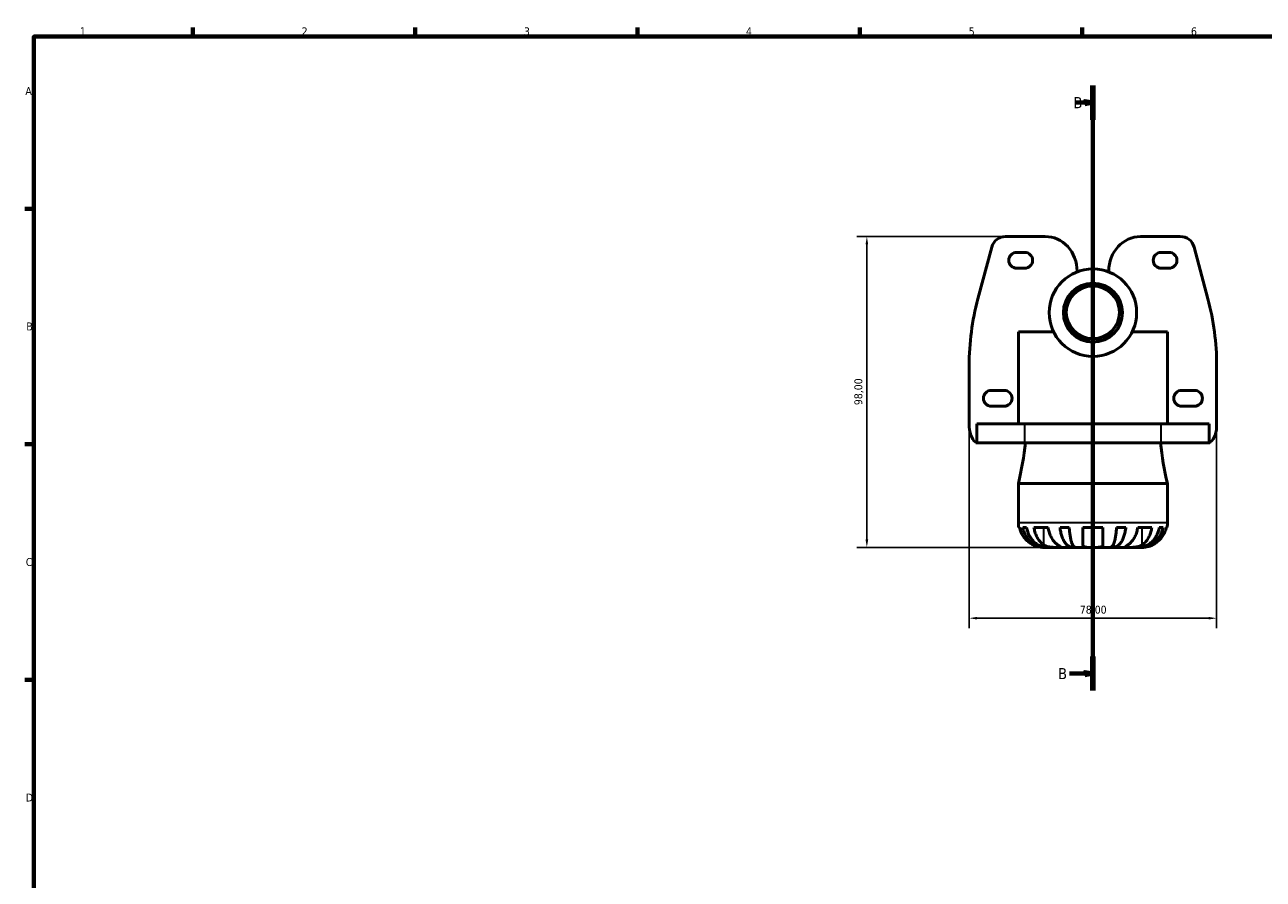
# Model space of a CAD drawing. Header units: millimetres. Extents: x 0 to 903, y 0 to 594.
# Tile 2 of 5: x 17 to 407, y 308 to 578. Entities that reach past the tile are written whole.
import ezdxf

# ---------------------------------------------------------------- set-up
doc = ezdxf.new("R2010")
doc.units = ezdxf.units.MM
doc.linetypes.add('CHAIN', pattern=[0.7087, 0.4724, -0.0591, 0.1181, -0.0591])
for name, color, linetype, lineweight in [('Border (ISO)', 7, 'Continuous', 70), ('Dimension (ISO)', 7, 'Continuous', 25), ('Section Line (ISO)', 7, 'CHAIN', 70), ('Visible (ISO)', 7, 'Continuous', 50), ('Visible Narrow (ISO)', 7, 'Continuous', 35)]:
    doc.layers.add(name, color=color, linetype=linetype, lineweight=lineweight)
doc.styles.add('Label Text (ISO)', font='tahoma.ttf')
doc.styles.add('Note Text (ISO)', font='tahoma.ttf')
doc.dimstyles.new('Default (ISO)', dxfattribs={"dimtxt": 2.5, "dimasz": 2.5, "dimexe": 3.175, "dimexo": 0, "dimgap": 0.762, "dimtad": 1, "dimrnd": 1e-08, "dimzin": 0, "dimtxsty": 'Note Text (ISO)', "dimcen": 0.09, "dimdle": 10, "dimclrd": 256, "dimclre": 256, "dimclrt": 256, "dimazin": 0, "dimtfac": 1.40208, "dimtmove": 0, "dimatfit": 3, "dimfxl": 1, "dimtolj": 1, "dimtzin": 0, "dimlwd": -1, "dimlwe": -1, "dimarcsym": 0})

# ---------------------------------------------------------------- blocks, each defined once
blk = doc.blocks.new('Borders Default Border')
at = {"layer": 'Border (ISO)'}
for p, q in [((70.08, 574), (70.08, 576.9)), ((140.17, 574), (140.17, 576.9)), ((210.25, 574), (210.25, 576.9)), ((280.33, 574), (280.33, 576.9)), ((350.42, 574), (350.42, 576.9)), ((20, 519.75), (17.1, 519.75)), ((20, 445.5), (17.1, 445.5)), ((20, 371.25), (17.1, 371.25))]:
    blk.add_line(p, q, dxfattribs=at)
at = {"layer": 'Border (ISO)', "flags": 128}
blk.add_lwpolyline([(20, 20), (20, 574), (821, 574), (821, 20), (20, 20)], dxfattribs=at)
at = {"layer": 'Border (ISO)', "color": 232, "true_color": 0xca0064, "char_height": 2.5, "attachment_point": 7, "style": 'Note Text (ISO)'}
for s, insert in [('2', (104.37, 574.4)), ('1', (34.48, 574.4)), ('3', (174.43, 574.35)), ('4', (244.42, 574.4)), ('5', (314.64, 574.35)), ('6', (384.66, 574.35)), ('A', (17.29, 555.62)), ('B', (17.59, 481.38)), ('C', (17.43, 407.08)), ('D', (17.43, 332.88))]:
    blk.add_mtext(s, dxfattribs=dict(at, insert=insert))
blk = doc.blocks.new('*D6')
at = {"layer": 'Defpoints', "color": 0, "transparency": 16777216}
for p in [(326.24, 510.98), (282.51, 412.98), (353.76, 412.98)]:
    blk.add_point(p, dxfattribs=at)
at = {"layer": 'Dimension (ISO)', "transparency": 16777216}
for p, q in [((326.24, 510.98), (279.34, 510.98)), ((282.51, 508.48), (282.51, 415.48)), ((353.76, 412.98), (279.34, 412.98))]:
    blk.add_line(p, q, dxfattribs=at)
for points in [[(282.1, 508.48), (282.93, 508.48), (282.51, 510.98)], [(282.1, 415.48), (282.93, 415.48), (282.51, 412.98)]]:
    blk.add_solid(points, dxfattribs=at)
at = {"layer": 'Dimension (ISO)', "color": 232, "true_color": 0xca0064, "transparency": 16777216, "insert": (278.57, 457.83), "char_height": 2.5, "attachment_point": 1, "rotation": 90, "style": 'Note Text (ISO)'}
blk.add_mtext('\\A1;98,00', dxfattribs=at)
blk = doc.blocks.new('*D7')
at = {"layer": 'Defpoints', "color": 0, "transparency": 16777216}
for p in [(314.76, 450.98), (392.76, 450.98), (314.76, 390.66)]:
    blk.add_point(p, dxfattribs=at)
at = {"layer": 'Dimension (ISO)', "transparency": 16777216}
for p, q in [((314.76, 450.98), (314.76, 387.49)), ((392.76, 450.98), (392.76, 387.49)), ((390.26, 390.66), (317.26, 390.66))]:
    blk.add_line(p, q, dxfattribs=at)
for points in [[(317.26, 391.08), (317.26, 390.25), (314.76, 390.66)], [(390.26, 391.08), (390.26, 390.25), (392.76, 390.66)]]:
    blk.add_solid(points, dxfattribs=at)
at = {"layer": 'Dimension (ISO)', "color": 232, "true_color": 0xca0064, "transparency": 16777216, "insert": (349.64, 394.6), "char_height": 2.5, "attachment_point": 1, "style": 'Note Text (ISO)'}
blk.add_mtext('\\A1;78,00', dxfattribs=at)
blk = doc.blocks.new('2dTransSection0')
at = {"layer": 'Section Line (ISO)', "linetype": 'CHAIN'}
blk.add_line((353.76, 367.82), (353.76, 558.56), dxfattribs=at)
at = {"layer": 'Section Line (ISO)', "linetype": 'Continuous', "lineweight": 140}
for p, q in [((353.76, 547.8), (353.76, 558.56)), ((353.76, 367.82), (353.76, 378.58))]:
    blk.add_line(p, q, dxfattribs=at)
at = {"layer": 'Section Line (ISO)', "linetype": 'Continuous'}
for p, q in [((348.38, 553.18), (351.26, 553.18)), ((353.76, 553.18), (351.26, 553.68)), ((351.26, 553.68), (351.26, 552.68)), ((351.26, 553.18), (353.76, 553.18)), ((351.26, 552.68), (353.76, 553.18)), ((346.42, 373.2), (351.26, 373.2)), ((353.76, 373.2), (351.26, 373.7)), ((351.26, 373.7), (351.26, 372.7)), ((351.26, 373.2), (353.76, 373.2)), ((351.26, 372.7), (353.76, 373.2))]:
    blk.add_line(p, q, dxfattribs=at)
at = {"layer": 'Section Line (ISO)', "linetype": 'Continuous', "flags": 128}
for points in [[(351.26, 552.68), (353.76, 553.18), (351.26, 553.68), (351.26, 552.68)], [(351.26, 372.7), (353.76, 373.2), (351.26, 373.7), (351.26, 372.7)]]:
    blk.add_lwpolyline(points, dxfattribs=at)
at = {"layer": 'Section Line (ISO)'}
for points in [[(351.26, 552.68), (353.76, 553.18), (351.26, 553.68), (351.26, 552.68)], [(351.26, 372.7), (353.76, 373.2), (351.26, 373.7), (351.26, 372.7)]]:
    blk.add_solid(points, dxfattribs=at)
at = {"layer": 'Section Line (ISO)', "char_height": 3.5, "attachment_point": 7, "style": 'Label Text (ISO)'}
for insert in [(347.62, 551.43), (342.77, 371.45)]:
    blk.add_mtext('B', dxfattribs=dict(at, insert=insert))

msp = doc.modelspace()

# ---------------------------------------------------------------- linework, layer by layer
at = {"layer": 'Visible (ISO)'}
for p, q in [((321.866, 507.625), (317.519, 491.325)), ((338.761, 510.983), (326.237, 510.983)), ((368.761, 510.983), (381.285, 510.983)), ((385.657, 507.625), (390.003, 491.325)), ((329.761, 505.983), (332.261, 505.983)), ((377.761, 505.983), (375.261, 505.983)), ((332.261, 500.983), (329.761, 500.983)), ((348.761, 499.832), (348.761, 500.054)), ((358.761, 499.832), (358.761, 500.054)), ((375.261, 500.983), (377.761, 500.983)), ((345.377, 486.983), (344.446, 486.983)), ((363.077, 486.983), (362.145, 486.983)), ((341.348, 480.983), (330.261, 480.983)), ((330.261, 451.983), (330.261, 480.983)), ((377.261, 480.983), (366.174, 480.983)), ((377.261, 451.983), (377.261, 480.983)), ((314.761, 470.345), (314.761, 450.983)), ((392.761, 470.345), (392.761, 450.983)), ((321.761, 462.483), (325.761, 462.483)), ((385.761, 462.483), (381.761, 462.483)), ((325.761, 457.483), (321.761, 457.483)), ((381.761, 457.483), (385.761, 457.483)), ((317.144, 451.983), (332.29, 451.983)), ((317.144, 446.032), (317.144, 451.983)), ((375.232, 451.983), (332.29, 451.983)), ((375.232, 451.983), (390.378, 451.983)), ((390.378, 451.983), (390.378, 446.032)), ((316.908, 445.983), (316.908, 446.121)), ((332.29, 445.983), (316.908, 445.983)), ((332.29, 445.983), (375.232, 445.983)), ((390.614, 445.983), (375.232, 445.983)), ((390.614, 445.983), (390.614, 446.121)), ((330.261, 433.143), (377.261, 433.143)), ((330.261, 433.143), (330.261, 420.858)), ((377.261, 433.143), (377.261, 420.858)), ((330.634, 419.283), (330.42, 419.283)), ((332.85, 419.283), (331.642, 419.283)), ((339.635, 419.283), (335.18, 419.283)), ((346.307, 419.283), (343.391, 419.283)), ((356.911, 419.283), (350.611, 419.283)), ((364.131, 419.283), (361.215, 419.283)), ((372.342, 419.283), (367.887, 419.283)), ((375.88, 419.283), (374.672, 419.283)), ((377.102, 419.283), (376.888, 419.283)), ((347.323, 412.983), (347.323, 413.892)), ((360.199, 412.983), (360.199, 413.892)), ((338.136, 412.983), (339.142, 412.983)), ((339.142, 412.983), (339.142, 412.996)), ((339.142, 412.983), (339.524, 412.983)), ((339.524, 412.983), (342.713, 412.983)), ((342.713, 412.983), (347.323, 412.983)), ((347.323, 412.983), (348.247, 412.983)), ((348.247, 412.983), (353.761, 412.983)), ((353.761, 412.983), (359.276, 412.983)), ((359.276, 412.983), (360.199, 412.983)), ((360.199, 412.983), (364.81, 412.983)), ((364.81, 412.983), (367.998, 412.983)), ((367.998, 412.983), (368.381, 412.983)), ((368.381, 412.983), (368.381, 412.996)), ((368.381, 412.983), (369.386, 412.983))]:
    msp.add_line(p, q, dxfattribs=at)
for radius in [13.787, 9.316]:
    msp.add_circle((353.761, 486.983), radius, dxfattribs=at)
for centre, radius, start, end in [((329.761, 503.483), 2.5, 90, 270), ((332.261, 503.483), 2.5, 270, 90), ((375.261, 503.483), 2.5, 90, 270), ((377.761, 503.483), 2.5, 270, 90), ((353.761, 486.983), 8.384, 0.46151, 179.53849), ((353.761, 486.983), 8.384, 180, 0), ((321.761, 459.983), 2.5, 90, 270), ((325.761, 459.983), 2.5, 270, 90), ((381.761, 459.983), 2.5, 90, 270), ((385.761, 459.983), 2.5, 270, 90), ((230.562, 457.023), 102.519, 346.53021, 353.81798), ((476.96, 457.023), 102.519, 186.18202, 193.46979), ((338.136, 420.858), 7.875, 180, 191.53696), ((369.386, 420.858), 7.875, 348.46304, 0)]:
    msp.add_arc(centre, radius, start, end, dxfattribs=at)
for centre, major_axis, ratio, start_param, end_param in [((327.007, 505.457), (3.542, -4.61), 0.8599846, 2.557727, 3.7254583), ((338.761, 500.054), (0, -10.929), 0.9149597, 1.5707963, 3.1415927), ((368.761, 500.054), (0, -10.929), 0.9149597, 3.1415927, 4.712389), ((380.516, 505.457), (-3.542, -4.61), 0.8599846, 2.557727, 3.7254583), ((414.836, 470.23), (100.073, -0.603), 0.899324, 2.9117091, 3.1470155), ((292.686, 470.23), (-100.073, -0.603), 0.899324, 3.1361698, 3.3714762), ((317.192, 450.983), (0.381, -4.997), 0.4840764, 4.675513, 6.1073374), ((390.33, 450.983), (-0.381, -4.997), 0.4840764, 0.1758479, 1.6076724)]:
    msp.add_ellipse(centre, major_axis=major_axis, ratio=ratio, start_param=start_param, end_param=end_param, dxfattribs=at)
msp.add_ellipse((353.761, 487.118), major_axis=(8.384, 0), ratio=0.993853, dxfattribs=at)
for points, knots in [([(330.634, 419.283), (330.737, 418.781), (330.892, 418.291), (331.26, 417.408), (331.509, 416.936), (332.1, 416.056), (332.443, 415.648), (333.136, 414.959), (333.55, 414.616), (334.316, 414.108), (334.653, 413.919), (334.986, 413.761)], [0.14941001, 0.14941001, 0.14941001, 0.14941001, 0.29044502, 0.29044502, 0.43634177, 0.43634177, 0.58223851, 0.58223851, 0.72934673, 0.72934673, 0.83526259, 0.83526259, 0.83526259, 0.83526259]), ([(339.142, 412.983), (338.668, 412.983), (338.151, 413.031), (337.138, 413.239), (336.642, 413.398), (335.769, 413.771), (335.31, 414.019), (334.455, 414.608), (334.057, 414.95), (333.39, 415.637), (333.059, 416.046), (332.489, 416.927), (332.249, 417.399), (331.893, 418.285), (331.742, 418.778), (331.642, 419.283)], [3.5133937, 3.5133937, 3.5133937, 3.5133937, 3.6601181, 3.6601181, 3.8068425, 3.8068425, 3.9529976, 3.9529976, 4.0991526, 4.0991526, 4.2449679, 4.2449679, 4.3907831, 4.3907831, 4.5326305, 4.5326305, 4.5326305, 4.5326305]), ([(332.85, 419.283), (332.939, 418.778), (333.073, 418.285), (333.39, 417.399), (333.603, 416.927), (334.111, 416.046), (334.406, 415.637), (334.999, 414.95), (335.353, 414.608), (336.115, 414.019), (336.522, 413.771), (337.3, 413.398), (337.741, 413.239), (338.643, 413.031), (339.103, 412.983), (339.524, 412.983)], [0.1494024, 0.1494024, 0.1494024, 0.1494024, 0.2912498, 0.2912498, 0.4370651, 0.4370651, 0.5828803, 0.5828803, 0.7290354, 0.7290354, 0.8751905, 0.8751905, 1.0219149, 1.0219149, 1.1686392, 1.1686392, 1.1686392, 1.1686392]), ([(338.258, 413.761), (338.022, 413.919), (337.784, 414.108), (337.242, 414.616), (336.949, 414.959), (336.46, 415.648), (336.217, 416.056), (335.799, 416.936), (335.623, 417.408), (335.363, 418.291), (335.253, 418.781), (335.18, 419.283)], [3.89239507, 3.89239507, 3.89239507, 3.89239507, 3.99831093, 3.99831093, 4.14541915, 4.14541915, 4.2913159, 4.2913159, 4.43721264, 4.43721264, 4.57824766, 4.57824766, 4.57824766, 4.57824766]), ([(339.635, 419.283), (339.708, 418.781), (339.818, 418.291), (340.078, 417.408), (340.254, 416.936), (340.672, 416.056), (340.914, 415.648), (341.404, 414.959), (341.697, 414.616), (342.239, 414.108), (342.477, 413.919), (342.713, 413.761)], [0.14941001, 0.14941001, 0.14941001, 0.14941001, 0.29044502, 0.29044502, 0.43634177, 0.43634177, 0.58223851, 0.58223851, 0.72934673, 0.72934673, 0.83526259, 0.83526259, 0.83526259, 0.83526259]), ([(347.323, 412.983), (347.075, 412.983), (346.803, 413.031), (346.272, 413.239), (346.013, 413.398), (345.555, 413.771), (345.314, 414.019), (344.866, 414.608), (344.657, 414.95), (344.308, 415.637), (344.134, 416.046), (343.835, 416.927), (343.709, 417.399), (343.523, 418.285), (343.444, 418.778), (343.391, 419.283)], [3.5133937, 3.5133937, 3.5133937, 3.5133937, 3.6601181, 3.6601181, 3.8068425, 3.8068425, 3.9529976, 3.9529976, 4.0991526, 4.0991526, 4.2449679, 4.2449679, 4.3907831, 4.3907831, 4.5326305, 4.5326305, 4.5326305, 4.5326305]), ([(346.307, 419.283), (346.333, 418.778), (346.372, 418.285), (346.464, 417.399), (346.526, 416.927), (346.674, 416.046), (346.759, 415.637), (346.932, 414.95), (347.035, 414.608), (347.256, 414.019), (347.374, 413.771), (347.6, 413.398), (347.729, 413.239), (347.99, 413.031), (348.124, 412.983), (348.247, 412.983)], [0.1494024, 0.1494024, 0.1494024, 0.1494024, 0.2912498, 0.2912498, 0.4370651, 0.4370651, 0.5828803, 0.5828803, 0.7290354, 0.7290354, 0.8751905, 0.8751905, 1.0219149, 1.0219149, 1.1686392, 1.1686392, 1.1686392, 1.1686392]), ([(350.611, 413.761), (350.611, 413.919), (350.611, 414.108), (350.611, 414.616), (350.611, 414.959), (350.611, 415.648), (350.611, 416.056), (350.611, 416.936), (350.611, 417.408), (350.611, 418.291), (350.611, 418.781), (350.611, 419.283)], [3.89239507, 3.89239507, 3.89239507, 3.89239507, 3.99831093, 3.99831093, 4.14541915, 4.14541915, 4.2913159, 4.2913159, 4.43721264, 4.43721264, 4.57824766, 4.57824766, 4.57824766, 4.57824766]), ([(356.911, 419.283), (356.911, 418.781), (356.911, 418.291), (356.911, 417.408), (356.911, 416.936), (356.911, 416.056), (356.911, 415.648), (356.911, 414.959), (356.911, 414.616), (356.911, 414.108), (356.911, 413.919), (356.911, 413.761)], [0.14941001, 0.14941001, 0.14941001, 0.14941001, 0.29044502, 0.29044502, 0.43634177, 0.43634177, 0.58223851, 0.58223851, 0.72934673, 0.72934673, 0.83526259, 0.83526259, 0.83526259, 0.83526259]), ([(359.276, 412.983), (359.398, 412.983), (359.532, 413.031), (359.794, 413.239), (359.922, 413.398), (360.148, 413.771), (360.266, 414.019), (360.488, 414.608), (360.59, 414.95), (360.763, 415.637), (360.849, 416.046), (360.996, 416.927), (361.058, 417.399), (361.15, 418.285), (361.189, 418.778), (361.215, 419.283)], [3.5133937, 3.5133937, 3.5133937, 3.5133937, 3.6601181, 3.6601181, 3.8068425, 3.8068425, 3.9529976, 3.9529976, 4.0991526, 4.0991526, 4.2449679, 4.2449679, 4.3907831, 4.3907831, 4.5326305, 4.5326305, 4.5326305, 4.5326305]), ([(364.131, 419.283), (364.078, 418.778), (363.999, 418.285), (363.813, 417.399), (363.687, 416.927), (363.388, 416.046), (363.214, 415.637), (362.865, 414.95), (362.657, 414.608), (362.208, 414.019), (361.968, 413.771), (361.51, 413.398), (361.25, 413.239), (360.719, 413.031), (360.448, 412.983), (360.199, 412.983)], [0.1494024, 0.1494024, 0.1494024, 0.1494024, 0.2912498, 0.2912498, 0.4370651, 0.4370651, 0.5828803, 0.5828803, 0.7290354, 0.7290354, 0.8751905, 0.8751905, 1.0219149, 1.0219149, 1.1686392, 1.1686392, 1.1686392, 1.1686392]), ([(364.81, 413.761), (365.045, 413.919), (365.283, 414.108), (365.825, 414.616), (366.118, 414.959), (366.608, 415.648), (366.85, 416.056), (367.269, 416.936), (367.444, 417.408), (367.704, 418.291), (367.814, 418.781), (367.887, 419.283)], [3.89239507, 3.89239507, 3.89239507, 3.89239507, 3.99831093, 3.99831093, 4.14541915, 4.14541915, 4.2913159, 4.2913159, 4.43721264, 4.43721264, 4.57824766, 4.57824766, 4.57824766, 4.57824766]), ([(367.998, 412.983), (368.419, 412.983), (368.88, 413.031), (369.781, 413.239), (370.222, 413.398), (371, 413.771), (371.408, 414.019), (372.169, 414.608), (372.523, 414.95), (373.117, 415.637), (373.411, 416.046), (373.919, 416.927), (374.132, 417.399), (374.449, 418.285), (374.583, 418.778), (374.672, 419.283)], [3.5133937, 3.5133937, 3.5133937, 3.5133937, 3.6601181, 3.6601181, 3.8068425, 3.8068425, 3.9529976, 3.9529976, 4.0991526, 4.0991526, 4.2449679, 4.2449679, 4.3907831, 4.3907831, 4.5326305, 4.5326305, 4.5326305, 4.5326305]), ([(375.88, 419.283), (375.78, 418.778), (375.629, 418.285), (375.274, 417.399), (375.034, 416.927), (374.463, 416.046), (374.132, 415.637), (373.465, 414.95), (373.068, 414.608), (372.212, 414.019), (371.754, 413.771), (370.88, 413.398), (370.384, 413.239), (369.371, 413.031), (368.854, 412.983), (368.381, 412.983)], [0.1494024, 0.1494024, 0.1494024, 0.1494024, 0.2912498, 0.2912498, 0.4370651, 0.4370651, 0.5828803, 0.5828803, 0.7290354, 0.7290354, 0.8751905, 0.8751905, 1.0219149, 1.0219149, 1.1686392, 1.1686392, 1.1686392, 1.1686392]), ([(372.342, 419.283), (372.269, 418.781), (372.159, 418.291), (371.899, 417.408), (371.723, 416.936), (371.305, 416.056), (371.063, 415.648), (370.573, 414.959), (370.28, 414.616), (369.738, 414.108), (369.5, 413.919), (369.264, 413.761)], [0.14941001, 0.14941001, 0.14941001, 0.14941001, 0.29044502, 0.29044502, 0.43634177, 0.43634177, 0.58223851, 0.58223851, 0.72934673, 0.72934673, 0.83526259, 0.83526259, 0.83526259, 0.83526259]), ([(372.536, 413.761), (372.869, 413.919), (373.206, 414.108), (373.973, 414.616), (374.387, 414.959), (375.079, 415.648), (375.422, 416.056), (376.014, 416.936), (376.262, 417.408), (376.63, 418.291), (376.785, 418.781), (376.888, 419.283)], [3.89239507, 3.89239507, 3.89239507, 3.89239507, 3.99831093, 3.99831093, 4.14541915, 4.14541915, 4.2913159, 4.2913159, 4.43721264, 4.43721264, 4.57824766, 4.57824766, 4.57824766, 4.57824766]), ([(334.986, 413.761), (335.117, 413.699), (335.249, 413.64), (335.575, 413.504), (335.767, 413.431), (336.156, 413.3), (336.351, 413.243), (336.8, 413.129), (337.042, 413.082), (337.526, 413.01), (337.743, 412.995), (338.054, 412.982), (338.136, 412.983), (338.136, 412.983)], [-0.50816407, -0.50816407, -0.50816407, -0.50816407, -0.46460526, -0.46460526, -0.40154747, -0.40154747, -0.3356183, -0.3356183, -0.24286964, -0.24286964, -0.12490659, -0.12490659, 0, 0, 0, 0]), ([(342.713, 412.983), (342.557, 412.983), (342.385, 412.983), (342.003, 412.984), (341.792, 412.986), (341.252, 412.998), (340.917, 413.013), (340.262, 413.078), (339.948, 413.126), (339.437, 413.243), (339.236, 413.301), (338.863, 413.436), (338.692, 413.512), (338.436, 413.648), (338.344, 413.703), (338.258, 413.761)], [0, 0, 0, 0, 0.06608139, 0.06608139, 0.13667451, 0.13667451, 0.23873403, 0.23873403, 0.33457773, 0.33457773, 0.40157847, 0.40157847, 0.46685307, 0.46685307, 0.50745344, 0.50745344, 0.50745344, 0.50745344]), ([(342.713, 413.761), (342.799, 413.703), (342.881, 413.648), (343.082, 413.512), (343.193, 413.436), (343.385, 413.301), (343.464, 413.243), (343.601, 413.128), (343.64, 413.082), (343.628, 413.01), (343.548, 412.995), (343.24, 412.982), (343.007, 412.983), (342.713, 412.983)], [-0.50766593, -0.50766593, -0.50766593, -0.50766593, -0.46718991, -0.46718991, -0.40200215, -0.40200215, -0.33506637, -0.33506637, -0.24300458, -0.24300458, -0.12488859, -0.12488859, 0, 0, 0, 0]), ([(353.761, 412.983), (353.511, 412.983), (353.261, 412.983), (352.75, 412.985), (352.492, 412.988), (351.896, 413.01), (351.583, 413.037), (351.156, 413.135), (351.014, 413.188), (350.831, 413.302), (350.772, 413.353), (350.686, 413.463), (350.655, 413.521), (350.619, 413.639), (350.611, 413.699), (350.611, 413.761)], [0, 0, 0, 0, 0.07514839, 0.07514839, 0.15775683, 0.15775683, 0.27887104, 0.27887104, 0.36056434, 0.36056434, 0.41315921, 0.41315921, 0.46174689, 0.46174689, 0.50485698, 0.50485698, 0.50485698, 0.50485698]), ([(356.911, 413.761), (356.911, 413.755), (356.911, 413.749), (356.909, 413.664), (356.893, 413.59), (356.837, 413.463), (356.799, 413.409), (356.692, 413.301), (356.618, 413.25), (356.372, 413.133), (356.173, 413.082), (355.656, 413.01), (355.33, 412.995), (354.589, 412.982), (354.178, 412.983), (353.761, 412.983)], [-0.51072287, -0.51072287, -0.51072287, -0.51072287, -0.50653573, -0.50653573, -0.4498196, -0.4498196, -0.40070764, -0.40070764, -0.34173664, -0.34173664, -0.24159774, -0.24159774, -0.12498377, -0.12498377, 0, 0, 0, 0]), ([(364.81, 412.983), (364.654, 412.983), (364.515, 412.983), (364.267, 412.984), (364.161, 412.986), (363.963, 412.998), (363.899, 413.013), (363.879, 413.078), (363.918, 413.126), (364.059, 413.243), (364.137, 413.301), (364.329, 413.436), (364.44, 413.512), (364.641, 413.648), (364.723, 413.703), (364.81, 413.761)], [0, 0, 0, 0, 0.06608139, 0.06608139, 0.13667451, 0.13667451, 0.23873403, 0.23873403, 0.33457773, 0.33457773, 0.40157847, 0.40157847, 0.46685307, 0.46685307, 0.50745344, 0.50745344, 0.50745344, 0.50745344]), ([(369.264, 413.761), (369.178, 413.703), (369.086, 413.648), (368.831, 413.512), (368.659, 413.436), (368.286, 413.301), (368.085, 413.243), (367.587, 413.128), (367.285, 413.082), (366.589, 413.01), (366.202, 412.995), (365.454, 412.982), (365.104, 412.983), (364.81, 412.983)], [-0.50766593, -0.50766593, -0.50766593, -0.50766593, -0.46718991, -0.46718991, -0.40200215, -0.40200215, -0.33506637, -0.33506637, -0.24300458, -0.24300458, -0.12488859, -0.12488859, 0, 0, 0, 0]), ([(369.386, 412.983), (369.386, 412.983), (369.409, 412.983), (369.503, 412.984), (369.577, 412.986), (369.847, 413), (370.089, 413.02), (370.6, 413.105), (370.837, 413.155), (371.274, 413.273), (371.465, 413.332), (371.855, 413.468), (372.052, 413.546), (372.345, 413.672), (372.441, 413.716), (372.536, 413.761)], [-2.17667965, -2.17667965, -2.17667965, -2.17667965, -2.11086653, -2.11086653, -2.04055216, -2.04055216, -1.91738302, -1.91738302, -1.82942275, -1.82942275, -1.76558177, -1.76558177, -1.70117883, -1.70117883, -1.66961913, -1.66961913, -1.66961913, -1.66961913])]:
    msp.add_open_spline(points, degree=3, knots=knots, dxfattribs=at)
at = {"layer": 'Visible Narrow (ISO)'}
for p, q in [((353.761, 495.203), (353.761, 480.154)), ((332.29, 446.283), (332.29, 451.683)), ((375.232, 446.283), (375.232, 451.683)), ((330.55, 420.858), (376.972, 420.858)), ((338.258, 414.037), (338.258, 419.007)), ((369.264, 414.037), (369.264, 419.007))]:
    msp.add_line(p, q, dxfattribs=at)

# ---------------------------------------------------------------- block references
msp.add_blockref('Borders Default Border', (0, 0))
at = {"layer": 'Section Line (ISO)'}
msp.add_blockref('2dTransSection0', (0, 0), dxfattribs=at)

# ---------------------------------------------------------------- dimensions: what is measured, and where the dimension line sits
at = {"layer": 'Dimension (ISO)'}
for base, p1, p2, angle, picture, middle in [((282.513, 412.983), (326.237, 510.983), (353.761, 412.983), 90, '*D6', (282.513, 461.983)), ((314.761, 390.664), (392.761, 450.983), (314.761, 450.983), 180, '*D7', (353.761, 390.664))]:
    dim = msp.add_linear_dim(base=base, p1=p1, p2=p2, angle=angle, dimstyle='Default (ISO)', override={"dimdec": 2, "dimtp": 0, "dimtm": 0, "dimtdec": 2, "dimtofl": 0, "dimatfit": 1}, dxfattribs=at)
    dim.commit()
    dim.dimension.update_dxf_attribs({"geometry": picture, "text_midpoint": middle, "dimtype": 160})

doc.saveas('drawing.dxf')
